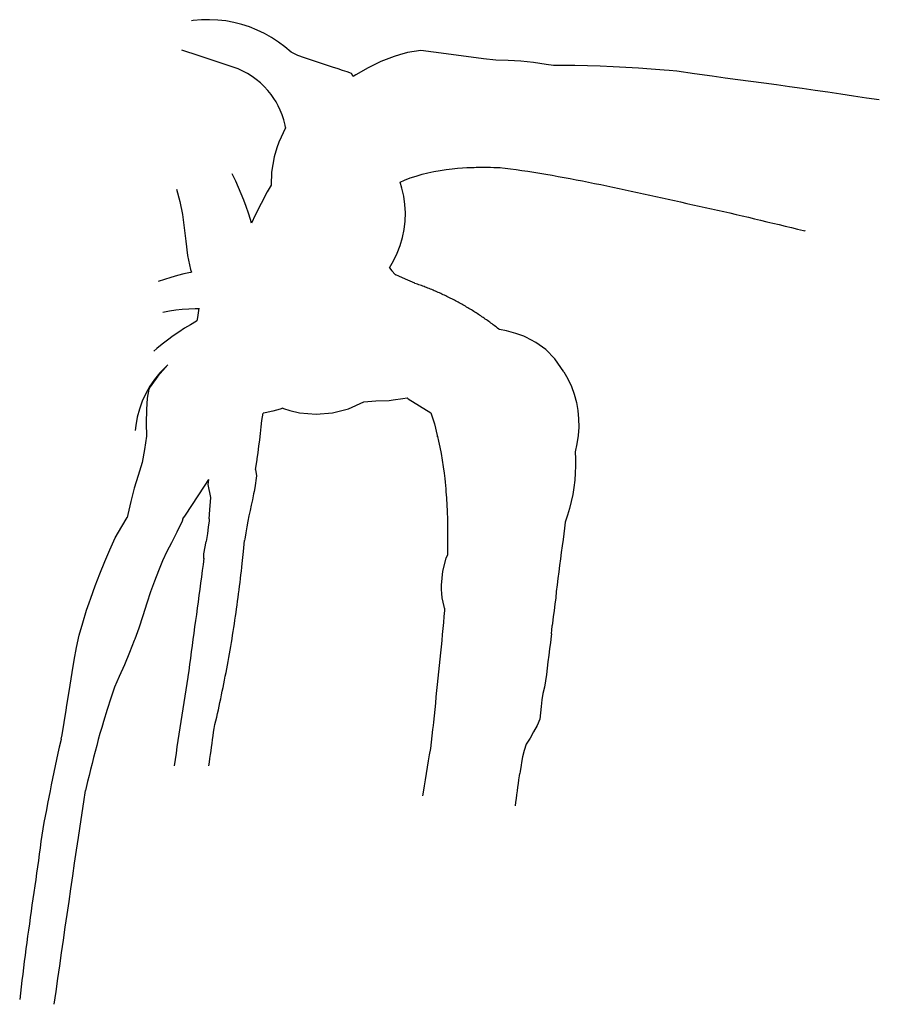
# Model space of a CAD drawing. Header units: millimetres. Extents: x -594251725 to -594182387, y -1168675979 to -1168596533.
import ezdxf

# ---------------------------------------------------------------- set-up
doc = ezdxf.new("R2010")
doc.units = ezdxf.units.MM

# ---------------------------------------------------------------- blocks, each defined once
blk = doc.blocks.new('*U453')
at = {"color": 3, "linetype": 'Continuous', "ltscale": 1.524}
blk.add_circle((0, 0), 0.0127, dxfattribs=at)
blk = doc.blocks.new('*U457')
at = {"color": 3, "linetype": 'Continuous', "ltscale": 1.524}
blk.add_circle((0, 0), 0.0127, dxfattribs=at)
blk = doc.blocks.new('*U719')
at = {"color": 3, "linetype": 'Continuous', "ltscale": 1.524}
blk.add_circle((0, 0), 0.0127, dxfattribs=at)

msp = doc.modelspace()

# ---------------------------------------------------------------- linework, layer by layer
at = {"ltscale": 1.524, "flags": 128}
for points in [[(-594224830, -1168601113), (-594224953, -1168600863), (-594225320, -1168600743), (-594225683, -1168600624), (-594226045, -1168600505), (-594226499, -1168600355), (-594227058, -1168600171), (-594227619, -1168599987), (-594228179, -1168599803), (-594228740, -1168599618), (-594229301, -1168599434), (-594229836, -1168599165), (-594230333, -1168598733), (-594230858, -1168598336), (-594231409, -1168597974), (-594231982, -1168597650), (-594232576, -1168597365), (-594233187, -1168597121), (-594233813, -1168596917), (-594234452, -1168596756), (-594235100, -1168596638), (-594235754, -1168596564), (-594236412, -1168596533), (-594237070, -1168596546), (-594237726, -1168596603), (-594237857, -1168596620)], [(-594230279, -1168605244), (-594230317, -1168605036), (-594230424, -1168604614), (-594230555, -1168604212), (-594230706, -1168603836), (-594230871, -1168603487), (-594231046, -1168603169), (-594231223, -1168602885), (-594231447, -1168602566), (-594231713, -1168602235), (-594232002, -1168601922), (-594232310, -1168601628), (-594232638, -1168601357), (-594232982, -1168601107), (-594233343, -1168600881), (-594233718, -1168600680), (-594234106, -1168600504), (-594234504, -1168600354), (-594234909, -1168600221), (-594235313, -1168600088), (-594235718, -1168599955), (-594236123, -1168599822), (-594236528, -1168599689), (-594236934, -1168599555), (-594237339, -1168599422), (-594237745, -1168599289), (-594238151, -1168599155), (-594238557, -1168599021), (-594238638, -1168598995)], [(-594221094, -1168599365), (-594221527, -1168599508), (-594222591, -1168599919), (-594223622, -1168600407), (-594224615, -1168600969), (-594224830, -1168601113)], [(-594214311, -1168599702), (-594215320, -1168599566), (-594216329, -1168599431), (-594217338, -1168599297), (-594218348, -1168599163), (-594219357, -1168599031), (-594220436, -1168599176), (-594221094, -1168599365)], [(-594208680, -1168600228), (-594209265, -1168600135), (-594210285, -1168600000), (-594211306, -1168599879), (-594212318, -1168599815), (-594213313, -1168599789), (-594214311, -1168599702)], [(-594207776, -1168600231), (-594207982, -1168600229), (-594208680, -1168600228)], [(-594199338, -1168600629), (-594199749, -1168600594), (-594200776, -1168600514), (-594201804, -1168600444), (-594202833, -1168600383), (-594203862, -1168600333), (-594204891, -1168600292), (-594205921, -1168600261), (-594206951, -1168600240), (-594207776, -1168600231)], [(-594182387, -1168603006), (-594183422, -1168602853), (-594184458, -1168602698), (-594185493, -1168602543), (-594186529, -1168602387), (-594187565, -1168602234), (-594188601, -1168602085), (-594189638, -1168601939), (-594190675, -1168601798), (-594191713, -1168601660), (-594192751, -1168601530), (-594193788, -1168601386), (-594194825, -1168601238), (-594195861, -1168601091), (-594195861, -1168601091), (-594197292, -1168600888), (-594198723, -1168600685), (-594198723, -1168600685), (-594199338, -1168600629)], [(-594230279, -1168605244), (-594230296, -1168605271), (-594230817, -1168606410), (-594230984, -1168606883)], [(-594230984, -1168606883), (-594231187, -1168607607), (-594231401, -1168608843), (-594231446, -1168609896)], [(-594233033, -1168612962), (-594233114, -1168612663), (-594233279, -1168612136), (-594233458, -1168611614), (-594233650, -1168611095), (-594233854, -1168610582), (-594234072, -1168610074), (-594234301, -1168609572), (-594234544, -1168609075), (-594234594, -1168608977)], [(-594221043, -1168609638), (-594220680, -1168609481), (-594220218, -1168609304), (-594219749, -1168609146), (-594219273, -1168609008), (-594218792, -1168608887), (-594218307, -1168608785), (-594217821, -1168608698), (-594217323, -1168608624), (-594216852, -1168608566), (-594216416, -1168608524), (-594216014, -1168608492), (-594215647, -1168608470), (-594215436, -1168608460), (-594215257, -1168608453), (-594215074, -1168608447), (-594214906, -1168608442), (-594214750, -1168608439), (-594214500, -1168608436), (-594214249, -1168608435), (-594213995, -1168608437), (-594213740, -1168608440), (-594213483, -1168608446), (-594213230, -1168608454), (-594212970, -1168608464)], [(-594213024, -1168608458), (-594212578, -1168608511), (-594212130, -1168608568), (-594211679, -1168608629), (-594211210, -1168608696), (-594210727, -1168608767), (-594210244, -1168608843), (-594209759, -1168608921), (-594209272, -1168609002), (-594208785, -1168609086), (-594208297, -1168609173), (-594207808, -1168609262), (-594207318, -1168609353), (-594206828, -1168609446), (-594206338, -1168609541), (-594205847, -1168609638), (-594205355, -1168609737), (-594204862, -1168609837), (-594204369, -1168609939), (-594203876, -1168610042), (-594203382, -1168610147), (-594202885, -1168610253), (-594202389, -1168610360), (-594201893, -1168610468), (-594201396, -1168610577), (-594200900, -1168610686), (-594200403, -1168610797), (-594199907, -1168610908), (-594199410, -1168611018), (-594198913, -1168611129), (-594198417, -1168611240), (-594197920, -1168611351), (-594197422, -1168611462), (-594196925, -1168611573), (-594196428, -1168611684), (-594195931, -1168611794), (-594195434, -1168611905), (-594194936, -1168612016), (-594194439, -1168612127), (-594193942, -1168612238), (-594193444, -1168612351), (-594192949, -1168612471), (-594192454, -1168612592), (-594191958, -1168612712), (-594191463, -1168612831), (-594190967, -1168612951), (-594190472, -1168613070), (-594189976, -1168613188), (-594189480, -1168613307), (-594188984, -1168613425), (-594188489, -1168613543), (-594188389, -1168613567)], [(-594221900, -1168616547), (-594221563, -1168615981), (-594221270, -1168615378), (-594221029, -1168614752), (-594220843, -1168614108), (-594220711, -1168613451), (-594220634, -1168612785), (-594220613, -1168612114), (-594220648, -1168611444), (-594220740, -1168610780), (-594220888, -1168610125), (-594221043, -1168609638)], [(-594239089, -1168610204), (-594238805, -1168611212), (-594238602, -1168612249), (-594238456, -1168613316), (-594238314, -1168614408), (-594238182, -1168615550), (-594237935, -1168616680), (-594237856, -1168616907)], [(-594231446, -1168609896), (-594231757, -1168610417), (-594232253, -1168611361), (-594232731, -1168612308), (-594233033, -1168612962)], [(-594237856, -1168616907), (-594237953, -1168616927), (-594238482, -1168617051), (-594239008, -1168617186), (-594239531, -1168617331), (-594240052, -1168617486), (-594240569, -1168617652)], [(-594221900, -1168616547), (-594221695, -1168616796), (-594221435, -1168617094)], [(-594221435, -1168617094), (-594221376, -1168617128)], [(-594219846, -1168617803), (-594220052, -1168617704), (-594220596, -1168617457), (-594221147, -1168617221), (-594221376, -1168617128)], [(-594213030, -1168621539), (-594213090, -1168621492), (-594213178, -1168621422), (-594213266, -1168621353), (-594213355, -1168621284), (-594213444, -1168621216), (-594213534, -1168621148), (-594213623, -1168621081), (-594213713, -1168621014), (-594213804, -1168620948), (-594213895, -1168620882), (-594213986, -1168620816), (-594214077, -1168620751), (-594214169, -1168620686), (-594214261, -1168620622), (-594214353, -1168620558), (-594214446, -1168620495), (-594214539, -1168620432), (-594214632, -1168620370), (-594214726, -1168620308), (-594214820, -1168620247), (-594214914, -1168620186), (-594215009, -1168620125), (-594215104, -1168620065), (-594215199, -1168620006), (-594215294, -1168619947), (-594215390, -1168619888), (-594215486, -1168619830), (-594215582, -1168619773), (-594215679, -1168619715), (-594215776, -1168619659), (-594215873, -1168619603), (-594215970, -1168619547), (-594216068, -1168619492), (-594216166, -1168619437), (-594216264, -1168619383), (-594216363, -1168619329), (-594216461, -1168619276), (-594216560, -1168619223), (-594216660, -1168619171), (-594216759, -1168619119), (-594216859, -1168619068), (-594216959, -1168619017), (-594217059, -1168618967), (-594217160, -1168618917), (-594217261, -1168618868), (-594217362, -1168618819), (-594217463, -1168618770), (-594217564, -1168618723), (-594217666, -1168618675), (-594217768, -1168618629), (-594217870, -1168618582), (-594217973, -1168618537), (-594218075, -1168618491), (-594218178, -1168618447), (-594218281, -1168618403), (-594218384, -1168618359), (-594218487, -1168618316), (-594218591, -1168618273), (-594218694, -1168618231), (-594218798, -1168618190), (-594218902, -1168618149), (-594219006, -1168618109), (-594219110, -1168618069), (-594219214, -1168618030), (-594219318, -1168617991), (-594219422, -1168617953), (-594219526, -1168617915), (-594219630, -1168617878), (-594219735, -1168617842), (-594219839, -1168617806), (-594219846, -1168617803)], [(-594240168, -1168620120), (-594239651, -1168620036), (-594239135, -1168619952), (-594238616, -1168619882), (-594238089, -1168619857), (-594237559, -1168619837), (-594237289, -1168619839)], [(-594237284, -1168619810), (-594237339, -1168620181), (-594237392, -1168620549), (-594237429, -1168620840)], [(-594237429, -1168620840), (-594237472, -1168620863), (-594237952, -1168621142), (-594238424, -1168621433), (-594238889, -1168621737), (-594239345, -1168622052), (-594239793, -1168622380), (-594240232, -1168622719), (-594240661, -1168623070), (-594240915, -1168623285)], [(-594211059, -1168622081), (-594211694, -1168621844), (-594212467, -1168621636), (-594213030, -1168621539)], [(-594207822, -1168624952), (-594208557, -1168623885), (-594209298, -1168623152), (-594210091, -1168622580), (-594210898, -1168622151), (-594211059, -1168622081)], [(-594239770, -1168624393), (-594239947, -1168624545), (-594240418, -1168625029), (-594240846, -1168625552), (-594241228, -1168626109), (-594241561, -1168626697), (-594241843, -1168627312), (-594242071, -1168627948), (-594242244, -1168628601), (-594242360, -1168629268), (-594242403, -1168629671)], [(-594239770, -1168624393), (-594240570, -1168625300), (-594241189, -1168626158), (-594241302, -1168626336)], [(-594207502, -1168625516), (-594207222, -1168626127), (-594206993, -1168626760), (-594206820, -1168627410), (-594206701, -1168628072), (-594206639, -1168628742), (-594206633, -1168629415), (-594206685, -1168630087), (-594206793, -1168630751), (-594206912, -1168631390), (-594206886, -1168631967), (-594206885, -1168632544), (-594206907, -1168633121), (-594206953, -1168633697), (-594207022, -1168634270), (-594207114, -1168634841), (-594207230, -1168635407), (-594207369, -1168635968), (-594207531, -1168636522), (-594207715, -1168637070), (-594207774, -1168637548), (-594207831, -1168638015), (-594207889, -1168638474), (-594207980, -1168638989), (-594208059, -1168639524), (-594208094, -1168640040), (-594208171, -1168640569), (-594208244, -1168641096), (-594208314, -1168641620), (-594208381, -1168642141), (-594208445, -1168642661), (-594208482, -1168643174), (-594208549, -1168643692), (-594208616, -1168644208), (-594208682, -1168644723), (-594208747, -1168645237), (-594208770, -1168645421)], [(-594207822, -1168624952), (-594207502, -1168625516)], [(-594241302, -1168626336), (-594241454, -1168627069), (-594241487, -1168627995), (-594241519, -1168629075), (-594241500, -1168630141), (-594241650, -1168631202), (-594241847, -1168632261), (-594242176, -1168633298), (-594242496, -1168634342), (-594242772, -1168635399), (-594243003, -1168636467), (-594243049, -1168636709)], [(-594229942, -1168628072), (-594229158, -1168628250), (-594227823, -1168628366), (-594226488, -1168628255), (-594225190, -1168627920), (-594223968, -1168627371), (-594223008, -1168627294), (-594221927, -1168627247), (-594221593, -1168627209)], [(-594221593, -1168627209), (-594220819, -1168627107), (-594220483, -1168627053)], [(-594220483, -1168627053), (-594220392, -1168627119), (-594219471, -1168627694), (-594218551, -1168628247), (-594218279, -1168629129), (-594218038, -1168630071), (-594218016, -1168630167)], [(-594230500, -1168627889), (-594230714, -1168627962), (-594231315, -1168628128), (-594231925, -1168628256), (-594232073, -1168628277)], [(-594230500, -1168627889), (-594230453, -1168627910), (-594229942, -1168628072)], [(-594232182, -1168628864), (-594232073, -1168628277)], [(-594232575, -1168632056), (-594232559, -1168631954), (-594232492, -1168631443), (-594232437, -1168630932), (-594232368, -1168630421), (-594232302, -1168629909), (-594232241, -1168629397), (-594232184, -1168628885), (-594232182, -1168628864)], [(-594218016, -1168630167), (-594217931, -1168630551), (-594217833, -1168631032), (-594217741, -1168631525), (-594217646, -1168632082), (-594217566, -1168632610), (-594217497, -1168633111), (-594217444, -1168633553), (-594217412, -1168633843), (-594217384, -1168634122), (-594217360, -1168634377), (-594217339, -1168634630), (-594217320, -1168634872), (-594217303, -1168635102), (-594217289, -1168635320), (-594217277, -1168635527), (-594217263, -1168635785), (-594217249, -1168636085), (-594217237, -1168636387), (-594217227, -1168636692), (-594217219, -1168637000), (-594217213, -1168637310), (-594217209, -1168637622), (-594217207, -1168638015), (-594217207, -1168638531), (-594217213, -1168639050), (-594217223, -1168639571), (-594217228, -1168639742)], [(-594232703, -1168632831), (-594232575, -1168632056)], [(-594232703, -1168632831), (-594232621, -1168633326), (-594232762, -1168634305), (-594232820, -1168634595)], [(-594238565, -1168636812), (-594238364, -1168636511), (-594237842, -1168635733), (-594237324, -1168634955), (-594236810, -1168634175), (-594236461, -1168633637)], [(-594236436, -1168636815), (-594236382, -1168636076), (-594236320, -1168635074), (-594236517, -1168634040), (-594236461, -1168633637)], [(-594232820, -1168634595), (-594232858, -1168634789), (-594232954, -1168635273), (-594233041, -1168635707), (-594233133, -1168636132), (-594233229, -1168636564), (-594233311, -1168637006), (-594233394, -1168637454), (-594233485, -1168637948), (-594233578, -1168638453), (-594233598, -1168638560)], [(-594246128, -1168643592), (-594245992, -1168643196), (-594245637, -1168642211), (-594245262, -1168641233), (-594244867, -1168640262), (-594244452, -1168639301), (-594244016, -1168638348), (-594243500, -1168637418), (-594243049, -1168636709)], [(-594238565, -1168636812), (-594238611, -1168636997), (-594239042, -1168637876), (-594239172, -1168638140)], [(-594236436, -1168636815), (-594236455, -1168636979), (-594236516, -1168637481), (-594236581, -1168637982), (-594236651, -1168638483), (-594236673, -1168638639)], [(-594239172, -1168638140), (-594239477, -1168638750), (-594239859, -1168639452), (-594240215, -1168640204), (-594240526, -1168641010), (-594240847, -1168641839), (-594241175, -1168642685), (-594241472, -1168643624), (-594241786, -1168644631), (-594242122, -1168645630), (-594242445, -1168646522)], [(-594236860, -1168639995), (-594236880, -1168639631), (-594236673, -1168638640), (-594236673, -1168638639)], [(-594236461, -1168656738), (-594236419, -1168656436), (-594236377, -1168656133), (-594236336, -1168655830), (-594236294, -1168655528), (-594236252, -1168655225), (-594236210, -1168654922), (-594236168, -1168654620), (-594236126, -1168654317), (-594236084, -1168654014), (-594236042, -1168653712), (-594235972, -1168653414), (-594235903, -1168653115), (-594235835, -1168652817), (-594235768, -1168652517), (-594235701, -1168652218), (-594235635, -1168651918), (-594235570, -1168651618), (-594235506, -1168651318), (-594235443, -1168651017), (-594235381, -1168650717), (-594235320, -1168650416), (-594235259, -1168650115), (-594235199, -1168649814), (-594235140, -1168649513), (-594235082, -1168649212), (-594235025, -1168648910), (-594234969, -1168648608), (-594234914, -1168648306), (-594234859, -1168648004), (-594234805, -1168647702), (-594234753, -1168647400), (-594234701, -1168647097), (-594234650, -1168646795), (-594234599, -1168646492), (-594234550, -1168646189), (-594234502, -1168645886), (-594234454, -1168645583), (-594234407, -1168645280), (-594234361, -1168644976), (-594234316, -1168644673), (-594234272, -1168644369), (-594234229, -1168644065), (-594234187, -1168643761), (-594234145, -1168643457), (-594234104, -1168643153), (-594234065, -1168642849), (-594234026, -1168642544), (-594233988, -1168642240), (-594233950, -1168641936), (-594233914, -1168641631), (-594233879, -1168641327), (-594233844, -1168641022), (-594233811, -1168640718), (-594233778, -1168640413), (-594233778, -1168640413), (-594233679, -1168639444), (-594233598, -1168638560)], [(-594217454, -1168644009), (-594217495, -1168643872), (-594217578, -1168643529), (-594217641, -1168643185), (-594217683, -1168642843), (-594217707, -1168642504), (-594217712, -1168642167), (-594217712, -1168642167), (-594217600, -1168641017), (-594217331, -1168639990), (-594217228, -1168639742)], [(-594236859, -1168639985), (-594236927, -1168640485), (-594236996, -1168640986), (-594237064, -1168641487), (-594237132, -1168641987), (-594237201, -1168642493), (-594237270, -1168642998), (-594237339, -1168643503), (-594237408, -1168644009), (-594237476, -1168644514), (-594237545, -1168645019), (-594237614, -1168645524), (-594237683, -1168646030), (-594237752, -1168646535), (-594237820, -1168647040), (-594237889, -1168647545), (-594237958, -1168648051), (-594238027, -1168648556), (-594238095, -1168649061), (-594238158, -1168649523)], [(-594247917, -1168651832), (-594247819, -1168651228), (-594247655, -1168650221), (-594247490, -1168649214), (-594247324, -1168648208), (-594247155, -1168647202), (-594246932, -1168646194), (-594246640, -1168645188), (-594246326, -1168644189), (-594246128, -1168643592)], [(-594217454, -1168644009), (-594217469, -1168644208), (-594217508, -1168644689), (-594217549, -1168645174), (-594217592, -1168645660), (-594217637, -1168646147), (-594217684, -1168646634), (-594217733, -1168647122), (-594217784, -1168647625), (-594217835, -1168648132), (-594217887, -1168648639), (-594217938, -1168649147), (-594217990, -1168649655), (-594218041, -1168650163), (-594218093, -1168650671), (-594218145, -1168651180), (-594218196, -1168651688), (-594218248, -1168652197), (-594218300, -1168652706), (-594218351, -1168653215), (-594218379, -1168653483)], [(-594208839, -1168646076), (-594208806, -1168645774), (-594208774, -1168645461), (-594208770, -1168645421)], [(-594208839, -1168646076), (-594208854, -1168646263), (-594208919, -1168646781), (-594208983, -1168647299), (-594209047, -1168647816), (-594209111, -1168648332), (-594209174, -1168648848), (-594209238, -1168649364), (-594209301, -1168649879), (-594209397, -1168650395), (-594209518, -1168650910), (-594209608, -1168651423), (-594209664, -1168651937), (-594209721, -1168652450), (-594209778, -1168652964), (-594209994, -1168653484), (-594210267, -1168653997), (-594210558, -1168654499), (-594210869, -1168654990), (-594211033, -1168655491), (-594211158, -1168656016), (-594211249, -1168656475)], [(-594242445, -1168646522), (-594242482, -1168646621), (-594242864, -1168647603), (-594243269, -1168648576), (-594243695, -1168649529), (-594244090, -1168650383), (-594244386, -1168651270), (-594244682, -1168652198), (-594244973, -1168653157), (-594245057, -1168653445)], [(-594238158, -1168649523), (-594238168, -1168649580), (-594238252, -1168650090), (-594238335, -1168650599), (-594238417, -1168651109), (-594238498, -1168651619), (-594238578, -1168652128), (-594238657, -1168652639), (-594238735, -1168653149), (-594238812, -1168653659), (-594238888, -1168654170), (-594238963, -1168654680), (-594239037, -1168655191), (-594239110, -1168655702), (-594239182, -1168656213), (-594239252, -1168656725)], [(-594248370, -1168654578), (-594248312, -1168654247), (-594248142, -1168653242), (-594247981, -1168652235), (-594247917, -1168651832)], [(-594245057, -1168653445), (-594245113, -1168653638), (-594245250, -1168654119), (-594245384, -1168654602), (-594245514, -1168655086), (-594245641, -1168655570), (-594245767, -1168656055), (-594245890, -1168656541), (-594246011, -1168657027), (-594246130, -1168657513), (-594246247, -1168658000), (-594246361, -1168658488), (-594246414, -1168658716)], [(-594218379, -1168653483), (-594218416, -1168653793), (-594218478, -1168654305), (-594218539, -1168654817), (-594218601, -1168655328), (-594218683, -1168655837), (-594218770, -1168656345), (-594218859, -1168656848), (-594218937, -1168657352), (-594219016, -1168657857), (-594219095, -1168658361), (-594219174, -1168658865), (-594219221, -1168659167)], [(-594248370, -1168654578), (-594248407, -1168654714), (-594248535, -1168655218), (-594248646, -1168655726), (-594248755, -1168656234), (-594248862, -1168656742), (-594248969, -1168657250), (-594249074, -1168657759), (-594249177, -1168658269), (-594249278, -1168658767), (-594249378, -1168659275), (-594249478, -1168659783), (-594249576, -1168660292), (-594249673, -1168660801), (-594249768, -1168661310), (-594249862, -1168661819), (-594249945, -1168662330), (-594250013, -1168662843), (-594250082, -1168663356), (-594250151, -1168663869), (-594250220, -1168664382), (-594250289, -1168664895), (-594250358, -1168665408), (-594250432, -1168665920), (-594250510, -1168666432), (-594250587, -1168666944), (-594250661, -1168667457), (-594250733, -1168667969), (-594250794, -1168668462), (-594250869, -1168668970), (-594250943, -1168669478), (-594251015, -1168669986), (-594251086, -1168670494), (-594251156, -1168671002), (-594251225, -1168671511), (-594251292, -1168672019), (-594251358, -1168672528), (-594251422, -1168673037), (-594251485, -1168673547), (-594251547, -1168674056), (-594251608, -1168674566), (-594251667, -1168675075), (-594251725, -1168675585)], [(-594211249, -1168656475), (-594211282, -1168656678), (-594211364, -1168657181), (-594211395, -1168657368)], [(-594211737, -1168659975), (-594211697, -1168659672), (-594211657, -1168659369), (-594211617, -1168659066), (-594211578, -1168658763), (-594211538, -1168658460), (-594211498, -1168658157), (-594211458, -1168657854), (-594211419, -1168657551), (-594211395, -1168657368)], [(-594248933, -1168675979), (-594248785, -1168674942), (-594248637, -1168673906), (-594248489, -1168672869), (-594248341, -1168671833), (-594248193, -1168670797), (-594248045, -1168669760), (-594247896, -1168668724), (-594247747, -1168667688), (-594247597, -1168666652), (-594247446, -1168665616), (-594247294, -1168664580), (-594247141, -1168663544), (-594246987, -1168662509), (-594246987, -1168662509), (-594246773, -1168661079), (-594246557, -1168659651), (-594246557, -1168659651), (-594246414, -1168658716)]]:
    msp.add_lwpolyline(points, dxfattribs=at)

# ---------------------------------------------------------------- block references
at = {"xscale": 1000, "yscale": 1000, "zscale": 1000, "rotation": 171.9128774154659}
for name, p in [('*U719', (-594188389, -1168613567)), ('*U453', (-594218016, -1168630167)), ('*U457', (-594218016, -1168630167))]:
    msp.add_blockref(name, p, dxfattribs=at)

doc.saveas('drawing.dxf')
